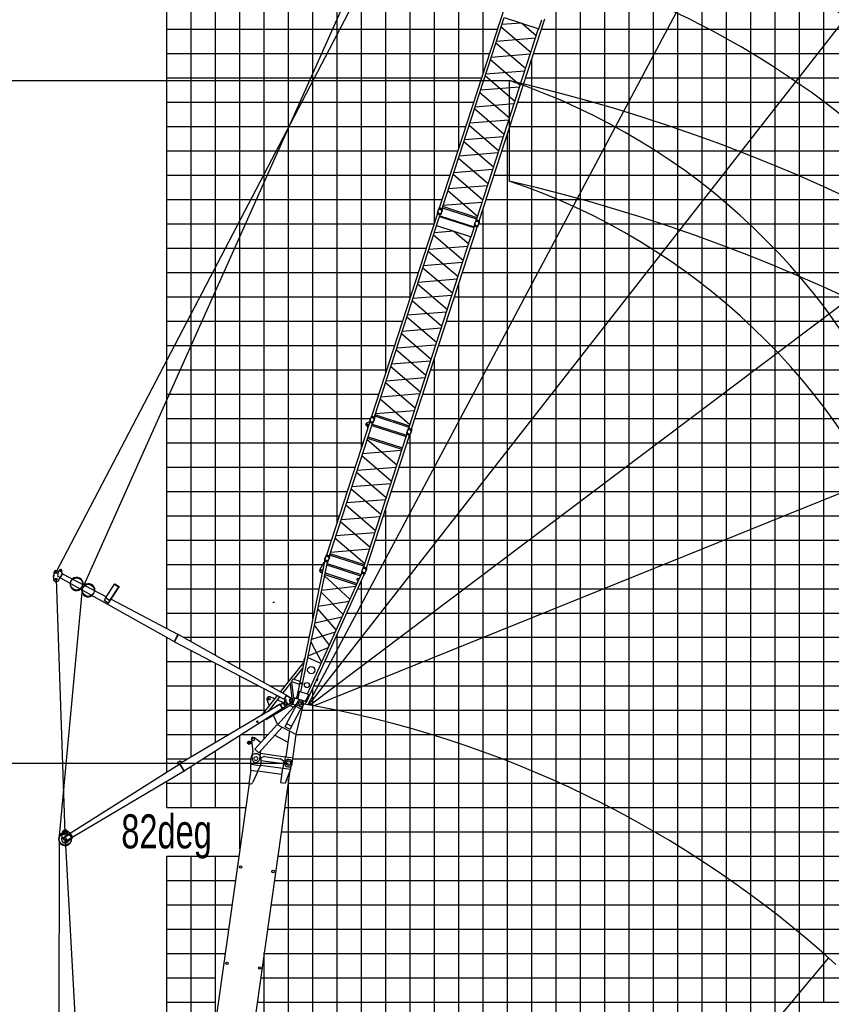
# Model space of a CAD drawing. Extents: x -439399 to 62702, y -349596 to 51651.
# Tile 32 of 63: x -249836 to -216469, y -72290 to -31819. Entities that reach past the tile are written whole.
import ezdxf

# ---------------------------------------------------------------- set-up
doc = ezdxf.new("R2010")
doc.units = 0
doc.layers.get('0').update_dxf_attribs({"linetype": 'CONTINUOUS'})

msp = doc.modelspace()

# ---------------------------------------------------------------- linework, layer by layer
at = {"color": 14, "linetype": 'Continuous'}
for p, q in [((-243782.294651, -56844.964311), (-243782.294651, 32793.701527)), ((-233782.294651, -43264.21855), (-233782.294651, 32793.701527)), ((-223782.294651, -107206.298473), (-223782.294651, -18034.838771)), ((-243782.294651, -37206.298473), (-231813.931113, -37206.298473)), ((-230011.411741, -37206.298473), (-128782.294651, -37206.298473)), ((-243782.294651, -47206.298473), (-235063.150285, -47206.298473)), ((-233260.630912, -47206.298473), (-128782.294651, -47206.298473)), ((-233782.294651, -107206.298473), (-233782.294651, -48858.617396)), ((-243782.294651, -62739.024139), (-243782.294651, -57212.184023)), ((-243108.619807, -57206.298473), (-237942.936973, -57206.298473)), ((-236839.487353, -57206.298473), (-128782.294651, -57206.298473)), ((-243782.294651, -64206.298473), (-243782.294651, -63121.043751)), ((-243782.294651, -88206.797807), (-243782.294651, -66206.298473)), ((-243782.294651, -67206.298473), (-240965.190319, -67206.298473)), ((-239367.644363, -67206.298473), (-128782.294651, -67206.298473))]:
    msp.add_line(p, q, dxfattribs=at)
at = {"color": 252, "linetype": 'Continuous'}
for p, q in [((-242782.294651, -57389.133387), (-242782.294651, 32793.701527)), ((-241782.294651, -57949.417847), (-241782.294651, 32793.701527)), ((-240782.294651, -58509.702307), (-240782.294651, 32793.701527)), ((-239782.294651, -59069.986767), (-239782.294651, 32793.701527)), ((-238782.294651, -59011.327514), (-238782.294651, 32793.701527)), ((-237782.294651, -56428.818583), (-237782.294651, 32793.701527)), ((-236782.294651, -52497.262128), (-236782.294651, 32793.701527)), ((-235782.294651, -49419.574841), (-235782.294651, 32793.701527)), ((-234782.294651, -46341.911165), (-234782.294651, 32793.701527)), ((-232782.294651, -40186.525936), (-232782.294651, 32793.701527)), ((-231782.294651, -37108.931169), (-231782.294651, 32793.701527)), ((-230782.294651, -34031.238554), (-230782.294651, 32793.701527)), ((-216782.294651, -72206.298473), (-216782.294651, 4176.643034)), ((-217782.294651, -107206.298473), (-217782.294651, 1099.075023)), ((-218782.294651, -107206.298473), (-218782.294651, -1978.617592)), ((-219782.294651, -107206.298473), (-219782.294651, -5056.310207)), ((-220782.294651, -107206.298473), (-220782.294651, -8332.296659)), ((-221782.294651, -107206.298473), (-221782.294651, -11667.909947)), ((-222782.294651, -107206.298473), (-222782.294651, -14957.146156)), ((-224782.294651, -107206.298473), (-224782.294651, -21112.531386)), ((-225782.294651, -107206.298473), (-225782.294651, -24190.224)), ((-226782.294651, -107206.298473), (-226782.294651, -27268.025251)), ((-227782.294651, -107206.298473), (-227782.294651, -30345.717865)), ((-243782.294651, -32206.298473), (-230189.337424, -32206.298473)), ((-228386.818051, -32206.298473), (-128782.294651, -32206.298473)), ((-243782.294651, -33206.298473), (-230514.256161, -33206.298473)), ((-228782.294651, -107206.298473), (-228782.294651, -33423.453884)), ((-228711.736789, -33206.298473), (-128782.294651, -33206.298473)), ((-243782.294651, -34206.298473), (-230839.174899, -34206.298473)), ((-229036.655527, -34206.298473), (-128782.294651, -34206.298473)), ((-243782.294651, -35206.298473), (-231164.093637, -35206.298473)), ((-229361.574265, -35206.298473), (-128782.294651, -35206.298473)), ((-243782.294651, -36206.298473), (-231489.012375, -36206.298473)), ((-229686.493003, -36206.298473), (-128782.294651, -36206.298473)), ((-229782.294651, -107206.298473), (-229782.294651, -36501.146499)), ((-243782.294651, -38206.298473), (-232138.849851, -38206.298473)), ((-230336.330479, -38206.298473), (-128782.294651, -38206.298473)), ((-243782.294651, -39206.298473), (-232463.768589, -39206.298473)), ((-230661.249217, -39206.298473), (-128782.294651, -39206.298473)), ((-230782.294651, -107206.298473), (-230782.294651, -39578.839113)), ((-243782.294651, -40206.298473), (-232788.719119, -40206.298473)), ((-230958.670957, -40206.298473), (-128782.294651, -40206.298473)), ((-243782.294651, -41206.298473), (-233113.637857, -41206.298473)), ((-231311.118485, -41206.298473), (-128782.294651, -41206.298473)), ((-243782.294651, -42206.298473), (-233438.556595, -42206.298473)), ((-231636.037223, -42206.298473), (-128782.294651, -42206.298473)), ((-231782.294651, -107206.298473), (-231782.294651, -42656.433881)), ((-243782.294651, -43206.298473), (-233763.475333, -43206.298473)), ((-231960.955961, -43206.298473), (-128782.294651, -43206.298473)), ((-243782.294651, -44206.298473), (-234088.394071, -44206.298473)), ((-232285.874699, -44206.298473), (-128782.294651, -44206.298473)), ((-243782.294651, -45206.298473), (-234413.312809, -45206.298473)), ((-232610.793437, -45206.298473), (-128782.294651, -45206.298473)), ((-232782.294651, -107206.298473), (-232782.294651, -45734.126495)), ((-243782.294651, -46206.298473), (-234738.231547, -46206.298473)), ((-232935.712174, -46206.298473), (-128782.294651, -46206.298473)), ((-243782.294651, -48206.298473), (-235410.415965, -48206.298473)), ((-233585.54965, -48206.298473), (-128782.294651, -48206.298473)), ((-243782.294651, -49206.298473), (-235712.997043, -49206.298473)), ((-233910.477373, -49206.298473), (-128782.294651, -49206.298473)), ((-243782.294651, -50206.298473), (-236037.916343, -50206.298473)), ((-234235.396673, -50206.298473), (-128782.294651, -50206.298473)), ((-243782.294651, -51206.298473), (-236362.835644, -51206.298473)), ((-234560.315974, -51206.298473), (-128782.294651, -51206.298473)), ((-243782.294651, -52206.298473), (-236687.754944, -52206.298473)), ((-234885.235274, -52206.298473), (-128782.294651, -52206.298473)), ((-234782.294651, -107206.298473), (-234782.294651, -51889.479428)), ((-243782.294651, -53206.298473), (-237012.674244, -53206.298473)), ((-235210.154574, -53206.298473), (-128782.294651, -53206.298473)), ((-243782.294651, -54206.298473), (-237373.964158, -54206.298473)), ((-235483.303146, -54206.298473), (-128782.294651, -54206.298473)), ((-235782.294651, -107206.298473), (-235782.294651, -54867.694257)), ((-243782.294651, -55206.298473), (-237529.698448, -55206.298473)), ((-235935.364548, -55206.298473), (-128782.294651, -55206.298473)), ((-239422.490903, -55761.531589), (-239356.733235, -55761.531589)), ((-243782.294651, -56206.298473), (-237736.31771, -56206.298473)), ((-236387.42595, -56206.298473), (-128782.294651, -56206.298473)), ((-236782.294651, -107206.298473), (-236782.294651, -57079.783134)), ((-242782.294651, -62125.160123), (-242782.294651, -57747.483873)), ((-243782.294651, -58206.298473), (-241907.898214, -58206.298473)), ((-241782.294651, -61533.182599), (-241782.294651, -58272.205362)), ((-241323.812139, -58206.298473), (-238149.556235, -58206.298473)), ((-237291.548755, -58206.298473), (-128782.294651, -58206.298473)), ((-240782.294651, -60941.205074), (-240782.294651, -58796.92685)), ((-243782.294651, -59206.298473), (-240002.125301, -59206.298473)), ((-239782.294651, -60267.113437), (-239782.294651, -59321.648339)), ((-239539.004472, -59206.298473), (-238937.55277, -59206.298473)), ((-237782.294651, -107206.298473), (-237782.294651, -59291.872011)), ((-237743.610158, -59206.298473), (-128782.294651, -59206.298473)), ((-243782.294651, -60206.298473), (-239733.86684, -60206.298473)), ((-238227.244585, -60206.298473), (-128782.294651, -60206.298473)), ((-239782.294651, -61382.339118), (-239782.294651, -60609.257909)), ((-243782.294651, -61206.298473), (-241230.104557, -61206.298473)), ((-240782.294651, -65904.928102), (-240782.294651, -61244.546058)), ((-240722.089555, -61206.298473), (-239623.897084, -61206.298473)), ((-238463.797832, -61206.298473), (-128782.294651, -61206.298473)), ((-241782.294651, -64206.298473), (-241782.294651, -61879.834206)), ((-243782.294651, -62206.298473), (-242919.357878, -62206.298473)), ((-242296.178419, -62206.298473), (-240327.050094, -62206.298473)), ((-238604.338658, -62206.298473), (-128782.294651, -62206.298473)), ((-242782.294651, -64206.298473), (-242782.294651, -62515.122355)), ((-238782.294651, -105019.450359), (-238782.294651, -63041.318615)), ((-243782.294651, -63206.298473), (-240403.027013, -63206.298473)), ((-238805.481057, -63206.298473), (-128782.294651, -63206.298473)), ((-243782.294651, -64206.298473), (-240543.567839, -64206.298473)), ((-238946.021883, -64206.298473), (-128782.294651, -64206.298473)), ((-239086.56271, -65206.298473), (-128782.294651, -65206.298473)), ((-243782.294651, -66206.298473), (-240824.649492, -66206.298473)), ((-242782.294651, -81299.803409), (-242782.294651, -66206.298473)), ((-241782.294651, -73020.298239), (-241782.294651, -66206.298473)), ((-239227.103537, -66206.298473), (-128782.294651, -66206.298473)), ((-243782.294651, -68206.298473), (-241105.731145, -68206.298473)), ((-239508.18519, -68206.298473), (-128782.294651, -68206.298473)), ((-243782.294651, -69206.298473), (-241246.271972, -69206.298473)), ((-239648.726016, -69206.298473), (-128782.294651, -69206.298473)), ((-243782.294651, -70206.298473), (-241386.812798, -70206.298473)), ((-239789.266843, -70206.298473), (-128782.294651, -70206.298473)), ((-239782.294651, -105019.450359), (-239782.294651, -70156.688751)), ((-243782.294651, -71206.298473), (-241782.294651, -71206.298473)), ((-239929.807669, -71206.298473), (-128782.294651, -71206.298473)), ((-243782.294651, -72206.298473), (-241782.294651, -72206.298473)), ((-240070.348496, -72206.298473), (-128782.294651, -72206.298473))]:
    msp.add_line(p, q, dxfattribs=at)
at = {"color": 151, "linetype": 'Continuous'}
for p, q in [((-247189.403064, -55054.228305), (-211179.962122, 25499.237899)), ((-195776.131861, 19402.733753), (-237985.925939, -59982.343066)), ((-182647.538479, 10814.583094), (-237958.592255, -59980.337355)), ((-166235.752863, -5997.887177), (-237887.946942, -59991.688224)), ((-248343.119775, -54553.615083), (-226168.022287, -12084.648396)), ((-154734.572782, -26485.169099), (-237728.921443, -60017.062554)), ((-229712.138639, -34320.367994), (-229712.138639, -38450.700058)), ((-248433.04067, -54549.855426), (-248443.880655, -54808.855189)), ((-248241.346103, -54504.229908), (-248302.50592, -54473.301885)), ((-248253.234418, -54526.148048), (-248276.774281, -54695.398994)), ((-248253.234412, -54526.148737), (-248211.099575, -54448.462288)), ((-248237.64868, -54866.569749), (-248079.453867, -54574.896769)), ((-248167.416443, -54770.638245), (-248065.389346, -54582.52495)), ((-248119.150067, -54530.627811), (-248105.615665, -54505.673646)), ((-248084.22119, -54583.686558), (-248107.076037, -54571.290764)), ((-248079.453867, -54574.896769), (-248065.389346, -54582.52495)), ((-248070.155997, -54591.31495), (-246269.080966, -55537.938749)), ((-248454.012327, -54668.30861), (-248456.939492, -54738.247367)), ((-248456.939492, -54738.247367), (-248440.95349, -54738.916433)), ((-248454.012327, -54668.30861), (-248438.026325, -54668.977676)), ((-248333.9748, -54813.456681), (-247973.918903, -65237.584369)), ((-248276.774188, -54695.399482), (-248174.806408, -54750.703796)), ((-248181.480965, -54763.010064), (-248167.416443, -54770.638245)), ((-248162.648323, -54761.848435), (-243484.4097, -57378.818536)), ((-246306.362192, -55595.530495), (-245932.813432, -55018.456351)), ((-245937.870163, -55015.226677), (-245929.175851, -55001.795332)), ((-245937.786883, -55015.281682), (-245744.807719, -55138.541022)), ((-245929.174412, -55001.797694), (-245736.195249, -55125.057034)), ((-248203.833136, -65366.309106), (-247272.983766, -55359.278256)), ((-246180.727206, -55800.743567), (-245749.948024, -55135.257414)), ((-246133.52981, -55694.900505), (-245765.02769, -55125.622629)), ((-245744.891293, -55138.487088), (-245736.196981, -55125.055743)), ((-246350.46236, -55692.644865), (-246304.762265, -55593.600156)), ((-246348.280385, -55698.656775), (-246302.994546, -55600.509873)), ((-246195.250271, -55803.849555), (-246346.630666, -55705.858752)), ((-246144.25286, -55695.104917), (-246294.28223, -55597.988653)), ((-246141.173595, -55689.952568), (-246291.842406, -55592.422384)), ((-246187.351659, -55800.799866), (-246142.067354, -55702.656289)), ((-246183.787296, -55803.815762), (-246137.346143, -55703.164976)), ((-246142.601334, -55702.128644), (-246139.884983, -55697.932309)), ((-246076.225093, -55639.301521), (-243325.171942, -57085.222617)), ((-243489.098216, -57387.657932), (-243320.320314, -57076.472296)), ((-243489.098216, -57387.657932), (-243475.033695, -57395.286113)), ((-243475.033695, -57395.286113), (-243306.255793, -57084.100477)), ((-243470.178521, -57386.536426), (-238958.138141, -59754.10097)), ((-243320.320314, -57076.472296), (-243306.255793, -57084.100477)), ((-243310.941037, -57092.941033), (-238865.647425, -59583.569963)), ((-238974.226868, -59901.021645), (-238922.346992, -59805.3677)), ((-238962.03741, -59761.088339), (-238861.917547, -59576.491523)), ((-238962.03741, -59761.088339), (-238930.392479, -59778.251615)), ((-238947.972862, -59768.716534), (-238847.852999, -59584.119718)), ((-238855.302197, -59807.602402), (-238943.205322, -59759.926343)), ((-238631.922355, -59866.172344), (-238862.072829, -60007.354424)), ((-238861.917547, -59576.491523), (-238847.852999, -59584.119718)), ((-238857.388061, -59601.700332), (-238851.462469, -59591.265634)), ((-238857.388061, -59601.700332), (-238634.249258, -59728.415014)), ((-238851.462469, -59591.265634), (-238764.505339, -59640.64631)), ((-238770.430931, -59651.081008), (-238764.505339, -59640.64631)), ((-238802.402759, -59970.751009), (-238794.036556, -59984.389288)), ((-238708.795922, -59932.099704), (-238794.036525, -59984.389171)), ((-238717.162217, -59918.461441), (-238708.795958, -59932.099811)), ((-247964.957965, -65497.428119), (-245929.21627, -102735.170082)), ((-248218.972533, -65599.056512), (-248254.730528, -100662.770669)), ((-216581.58112, -70384.839844), (-241995.395368, -100671.844396))]:
    msp.add_line(p, q, dxfattribs=at)
at = {"color": 15, "linetype": 'Continuous'}
for p, q in [((-232575.592204, -39550.457188), (-229881.611133, -31259.21154)), ((-232466.885923, -39585.777896), (-229913.897075, -31728.462973)), ((-230945.197198, -40080.203076), (-228251.216126, -31788.957428)), ((-229212.495089, -31956.361458), (-230008.915696, -32020.900899)), ((-229922.130587, -31725.787751), (-228492.677404, -32190.243875)), ((-228595.928711, -32479.993894), (-229202.287815, -31959.677981)), ((-228492.677404, -32190.243875), (-228372.162326, -31819.33551)), ((-231053.902783, -40044.882595), (-228500.913935, -32187.567672)), ((-230036.892388, -32107.004928), (-228815.325496, -33155.229797)), ((-230228.308583, -32696.124721), (-228623.90907, -32566.109191)), ((-229034.73138, -33830.493925), (-230256.298458, -32782.268897)), ((-230475.695243, -33457.504801), (-229254.128165, -34505.729829)), ((-228843.315106, -33241.373269), (-230447.714619, -33371.388799)), ((-230667.111426, -34046.624696), (-229062.711914, -33916.609166)), ((-229473.534049, -35180.993956), (-230695.101127, -34132.768928)), ((-229282.11795, -34591.873244), (-230886.517219, -34721.888754)), ((-230914.497912, -34808.004832), (-229692.930835, -35856.22986)), ((-229912.336904, -36531.493829), (-231133.903796, -35483.268959)), ((-231105.914027, -35397.124651), (-229501.514757, -35267.10914)), ((-229720.920182, -35942.371699), (-231325.319451, -36072.387209)), ((-231353.300475, -36158.50399), (-230131.733398, -37206.729018)), ((-231544.716463, -36747.623613), (-229940.31695, -36617.608082)), ((-230351.139744, -37881.994035), (-231572.706625, -36833.769176)), ((-231792.103145, -37509.004021), (-230570.536218, -38557.22892)), ((-230159.722986, -37292.87216), (-231764.122377, -37422.887681)), ((-231983.519414, -38098.124331), (-230379.120221, -37968.108827)), ((-230789.942454, -39232.493388), (-232011.509161, -38184.268678)), ((-230598.526034, -38643.372641), (-232202.92506, -38773.388132)), ((-231009.348471, -39907.758045), (-232230.915363, -38859.533176)), ((-232597.056654, -39581.288546), (-232639.940748, -39662.48047)), ((-232601.314946, -39579.946636), (-232591.428132, -39549.518063)), ((-232601.314946, -39579.946636), (-232463.410111, -39624.7545)), ((-232591.428132, -39549.518063), (-232453.523298, -39594.325927)), ((-232575.592204, -39550.457188), (-232466.885923, -39585.777896)), ((-232568.124549, -39557.089352), (-232566.886523, -39553.279089)), ((-232467.610275, -39623.343539), (-232480.639481, -39714.235211)), ((-232476.82265, -39586.75505), (-232475.584624, -39582.944786)), ((-232463.410111, -39624.7545), (-232453.523298, -39594.325927)), ((-231045.882637, -40020.19905), (-232458.865776, -39561.094352)), ((-231027.185502, -39962.655017), (-232440.168642, -39503.550319)), ((-232422.322295, -39448.624798), (-230817.923025, -39318.609288)), ((-235356.762126, -48109.945469), (-232662.781055, -39818.699821)), ((-232703.300509, -40285.276032), (-232582.785431, -39914.367667)), ((-232666.252594, -39779.706909), (-232676.143524, -39810.14815)), ((-232538.238689, -39854.956015), (-232676.143524, -39810.14815)), ((-232528.347759, -39824.514773), (-232666.252594, -39779.706909)), ((-232554.074773, -39854.020529), (-232662.781055, -39818.699821)), ((-232662.01199, -39781.09672), (-232648.9823, -39690.201663)), ((-232654.077586, -39821.527741), (-232652.840315, -39817.7198)), ((-232582.784896, -39914.368797), (-232570.182034, -39907.947305)), ((-232571.875791, -39908.806591), (-232554.074773, -39854.020529)), ((-232570.184936, -39907.947187), (-231159.752885, -40366.222989)), ((-232562.775919, -39851.193364), (-232561.538648, -39847.385422)), ((-232562.112813, -39878.759146), (-231149.129673, -40337.863845)), ((-232528.347759, -39824.514773), (-232538.238689, -39854.956015)), ((-232532.552558, -39823.114654), (-232489.670816, -39741.927182)), ((-231079.624363, -40074.372419), (-231069.73755, -40043.943846)), ((-231069.73755, -40043.943846), (-230931.83434, -40088.751183)), ((-231053.902783, -40044.882595), (-230945.197198, -40080.203076)), ((-231046.435128, -40051.514758), (-231045.197102, -40047.704495)), ((-235248.055844, -48145.266177), (-232695.066996, -40287.951254)), ((-233726.367119, -48639.691357), (-231032.386048, -40348.445709)), ((-232703.300509, -40285.276032), (-231273.847326, -40749.732156)), ((-231273.847326, -40749.732156), (-231153.332248, -40378.823792)), ((-231153.333812, -40378.821335), (-231159.753531, -40366.221954)), ((-231158.892651, -40367.91129), (-231141.091633, -40313.125228)), ((-231144.562011, -40274.132692), (-231154.452941, -40304.573934)), ((-231016.549732, -40349.381271), (-231154.452941, -40304.573934)), ((-231006.658802, -40318.940029), (-231144.562011, -40274.132692)), ((-231032.386048, -40348.445709), (-231141.091633, -40313.125228)), ((-231140.323589, -40275.52059), (-231127.295007, -40184.633267)), ((-231132.388861, -40315.952921), (-231131.15159, -40312.14498)), ((-231075.36797, -40075.71272), (-231118.251851, -40156.904239)), ((-231079.624363, -40074.372419), (-230941.721154, -40119.179756)), ((-231041.086962, -40345.618619), (-231039.84969, -40341.810677)), ((-231006.658802, -40318.940029), (-231016.549732, -40349.381271)), ((-231010.877581, -40317.542822), (-230967.999487, -40236.362259)), ((-230945.941918, -40117.766154), (-230958.97115, -40208.658008)), ((-230955.133461, -40081.180381), (-230953.895435, -40077.370117)), ((-230941.721154, -40119.179756), (-230931.83434, -40088.751183)), ((-233835.072705, -48604.370876), (-231282.083857, -40747.055953)), ((-232818.06231, -40666.49321), (-231596.495418, -41714.718079)), ((-231993.665011, -40515.84974), (-232790.085617, -40580.38918)), ((-231377.098632, -41039.482175), (-231983.457737, -40519.166262)), ((-233009.478505, -41255.613002), (-231405.078992, -41125.597472)), ((-231815.901302, -42389.982206), (-233037.468379, -41341.757178)), ((-233256.865165, -42016.993082), (-232035.298087, -43065.21811)), ((-231624.485028, -41800.86155), (-233228.884541, -41930.87708)), ((-233448.281348, -42606.112977), (-231843.881836, -42476.097447)), ((-232254.703971, -43740.482237), (-233476.271049, -42692.257209)), ((-232063.287872, -43151.361525), (-233667.687141, -43281.377035)), ((-233695.667834, -43367.493113), (-232474.100757, -44415.718141)), ((-232693.506826, -45090.98211), (-233915.073718, -44042.757241)), ((-233887.083949, -43956.612932), (-232282.684679, -43826.597422)), ((-232502.090104, -44501.85998), (-234106.489373, -44631.875491)), ((-234134.470397, -44717.992271), (-232912.90332, -45766.217299)), ((-234325.886385, -45307.111894), (-232721.486872, -45177.096364)), ((-233132.309666, -46441.482316), (-234353.876546, -45393.257457)), ((-234573.273067, -46068.492302), (-233351.706139, -47116.717201)), ((-232940.892908, -45852.360442), (-234545.292299, -45982.375962)), ((-234764.689336, -46657.612612), (-233160.290143, -46527.597108)), ((-233571.112376, -47791.981669), (-234792.679083, -46743.756959)), ((-233379.695955, -47202.860923), (-234984.094981, -47332.876413)), ((-233790.518393, -48467.246326), (-235012.085285, -47419.021457)), ((-235378.226576, -48140.776827), (-235421.11067, -48221.968751)), ((-235382.484867, -48139.434917), (-235372.598054, -48109.006344)), ((-235382.484867, -48139.434917), (-235244.580033, -48184.242781)), ((-235372.598054, -48109.006344), (-235234.69322, -48153.814209)), ((-235356.762126, -48109.945469), (-235248.055844, -48145.266177)), ((-235349.294471, -48116.577633), (-235348.056445, -48112.76737)), ((-235257.992572, -48146.243331), (-235256.754546, -48142.433068)), ((-235244.580033, -48184.242781), (-235234.69322, -48153.814209)), ((-233827.052559, -48579.687332), (-235240.035698, -48120.582633)), ((-233808.355424, -48522.143298), (-235221.338564, -48063.0386)), ((-235203.492217, -48008.11308), (-233599.092947, -47878.097569)), ((-235248.780197, -48182.83182), (-235261.809402, -48273.723493)), ((-233856.537892, -48635.201001), (-233899.421773, -48716.39252)), ((-233860.794285, -48633.8607), (-233850.907471, -48603.432127)), ((-233860.794285, -48633.8607), (-233722.891076, -48678.668037)), ((-233850.907471, -48603.432127), (-233713.004262, -48648.239464)), ((-233835.072705, -48604.370876), (-233726.367119, -48639.691357)), ((-233827.60505, -48611.00304), (-233826.367024, -48607.192776)), ((-233727.11184, -48677.254435), (-233740.141072, -48768.146289)), ((-233736.303383, -48640.668662), (-233735.065357, -48636.858399)), ((-233722.891076, -48678.668037), (-233713.004262, -48648.239464))]:
    msp.add_line(p, q, dxfattribs=at)
at = {"color": 7, "linetype": 'Continuous'}
for p, q in [((-260672.594296, -34320.367994), (-229712.138639, -34320.367994)), ((-261087.675358, -62376.390033), (-238789.821049, -62376.390033))]:
    msp.add_line(p, q, dxfattribs=at)
at = {"color": 132, "linetype": 'Continuous'}
for p, q in [((-237210.869345, -53816.281014), (-235443.933851, -48378.206107)), ((-237102.163081, -53851.601778), (-235335.227587, -48413.526871)), ((-235460.825036, -48348.158794), (-235574.134223, -48405.89276)), ((-235460.82623, -48348.160062), (-235451.315897, -48351.250152)), ((-235447.403699, -48339.209629), (-235457.294644, -48369.650866)), ((-235319.390297, -48414.45865), (-235457.294644, -48369.650866)), ((-235457.293037, -48369.651802), (-235447.438246, -48388.992901)), ((-235309.499352, -48384.017413), (-235447.403699, -48339.209629)), ((-235335.227587, -48413.526871), (-235443.933851, -48378.206107)), ((-235443.163462, -48340.600531), (-235430.134279, -48249.709348)), ((-235435.230384, -48381.034032), (-235433.991904, -48377.222376)), ((-235361.961144, -48495.804399), (-233948.978238, -48954.909817)), ((-235343.928732, -48410.699701), (-235342.690251, -48406.888045)), ((-235343.264433, -48438.261769), (-233930.281527, -48897.367186)), ((-235309.499352, -48384.017413), (-235319.390297, -48414.45865)), ((-235313.703947, -48382.618771), (-235270.822163, -48301.431321)), ((-235689.180175, -54310.707195), (-233922.244681, -48872.632288)), ((-235580.474608, -54346.027732), (-233813.539114, -48907.952825)), ((-235524.196913, -48592.870795), (-235514.686581, -48595.960885)), ((-235513.221148, -48961.33539), (-234100.238242, -49420.440807)), ((-235508.464855, -48962.881277), (-235511.674711, -48956.581585)), ((-233953.734824, -48953.364294), (-233950.524635, -48959.664639)), ((-233925.713832, -48833.636036), (-233935.604778, -48864.077272)), ((-233797.701591, -48908.884679), (-233935.604778, -48864.077272)), ((-233787.810646, -48878.443442), (-233925.713832, -48833.636036)), ((-233813.539114, -48907.952825), (-233922.244681, -48872.632288)), ((-233921.475407, -48835.021216), (-233908.446779, -48744.1339)), ((-233913.541911, -48875.459986), (-233912.30343, -48871.64833)), ((-233822.240026, -48905.12573), (-233821.001546, -48901.314074)), ((-233787.810646, -48878.443442), (-233797.701591, -48908.884679)), ((-233792.031046, -48877.051167), (-233749.151086, -48795.867172)), ((-235549.770593, -49073.823302), (-234328.208544, -50122.062375)), ((-235531.916652, -49018.874305), (-234118.933746, -49477.979723)), ((-234547.609455, -50797.309736), (-235769.171504, -49749.070663)), ((-234136.787487, -49532.92829), (-235741.191562, -49662.956526)), ((-234104.995411, -49418.896132), (-234098.695719, -49415.686275)), ((-234767.011056, -51472.559401), (-235988.573105, -50424.320328)), ((-235960.592434, -50338.204137), (-234356.188602, -50208.175921)), ((-236179.993897, -51013.453511), (-234575.590065, -50883.425294)), ((-236207.96251, -51099.532242), (-234984.803141, -52142.854989)), ((-235205.814766, -52823.05958), (-236427.376757, -51774.820557)), ((-234794.979673, -51558.637244), (-236397.785932, -51683.74918)), ((-236646.778623, -52450.071281), (-235425.21676, -53498.310195)), ((-236618.797528, -52363.953784), (-235014.393848, -52233.92558)), ((-235233.795699, -52909.17621), (-236838.199288, -53039.204406)), ((-236866.180288, -53125.321064), (-235644.609856, -54173.533499)), ((-237236.591495, -53845.770164), (-237226.704667, -53815.341596)), ((-237226.704667, -53815.341596), (-237088.800319, -53860.14938)), ((-237210.869345, -53816.281014), (-237102.163081, -53851.601778)), ((-237203.401694, -53822.913182), (-237202.163666, -53819.102919)), ((-235662.462853, -54228.479631), (-237075.445759, -53769.374214)), ((-235453.197425, -53584.425737), (-237057.592382, -53714.427474)), ((-237232.333079, -53847.112022), (-237275.217215, -53928.303924)), ((-237236.591495, -53845.770164), (-237098.687148, -53890.577948)), ((-237102.886345, -53889.166577), (-237115.915623, -53980.058424)), ((-237112.099809, -53852.578926), (-237110.861781, -53848.768664)), ((-237098.687148, -53890.577948), (-237088.800319, -53860.14938)), ((-235681.160016, -54286.023655), (-237094.142923, -53826.918237)), ((-235710.644654, -54341.536984), (-235753.528569, -54422.728468)), ((-235714.901629, -54340.196571), (-235705.0148, -54309.768003)), ((-235714.901629, -54340.196571), (-235576.998443, -54385.003978)), ((-235705.0148, -54309.768003), (-235567.111614, -54354.57541)), ((-235689.180175, -54310.707195), (-235580.474608, -54346.027732)), ((-235681.712524, -54317.339362), (-235680.474496, -54313.5291)), ((-235581.218249, -54383.590026), (-235594.247527, -54474.481874)), ((-235590.410872, -54347.005031), (-235589.172844, -54343.194769)), ((-235576.998443, -54385.003978), (-235567.111614, -54354.57541))]:
    msp.add_line(p, q, dxfattribs=at)
at = {"color": 198, "linetype": 'Continuous'}
for p, q in [((-237297.916228, -54084.514291), (-238462.217156, -59719.520996)), ((-237188.543403, -54120.048372), (-238289.733112, -59449.608151)), ((-237326.608104, -54124.529291), (-237497.105324, -54418.924982)), ((-237326.607657, -54124.528625), (-237307.02018, -54128.575775)), ((-237301.479254, -54045.502608), (-237311.367802, -54075.936409)), ((-237173.463479, -54120.744266), (-237311.367802, -54075.936409)), ((-237163.574932, -54090.310465), (-237301.479254, -54045.502608)), ((-237188.543964, -54120.050165), (-237297.917759, -54084.512443)), ((-237297.249866, -54046.875008), (-237284.220084, -53955.979966)), ((-237199.312086, -54172.172089), (-235798.994316, -54627.163181)), ((-237163.574932, -54090.310465), (-237173.463479, -54120.744266)), ((-237167.806458, -54088.936948), (-237124.920983, -54007.742614)), ((-235667.699763, -54614.200179), (-238037.936375, -59857.374225)), ((-237440.747431, -54544.766473), (-237394.967605, -54554.225466)), ((-237307.240894, -54694.501293), (-237276.023022, -54625.003254)), ((-237291.819423, -54619.868595), (-235987.30966, -55043.72976)), ((-237279.497544, -54560.258762), (-235962.234665, -54988.263668)), ((-237211.626953, -54231.780093), (-235824.068104, -54682.625558)), ((-235777.072256, -54578.66363), (-235877.421311, -54800.644657)), ((-235779.789195, -54539.92997), (-235789.677742, -54570.363771)), ((-235651.773419, -54615.171628), (-235789.677742, -54570.363771)), ((-235641.884872, -54584.737827), (-235779.789195, -54539.92997)), ((-235667.695599, -54614.204044), (-235777.069394, -54578.666322)), ((-235775.558353, -54541.300918), (-235762.529125, -54450.409742)), ((-235641.884872, -54584.737827), (-235651.773419, -54615.171628)), ((-235646.114218, -54583.362841), (-235603.230567, -54502.171962)), ((-235914.34984, -54882.333846), (-238018.830497, -59537.632099)), ((-236258.408059, -55643.421723), (-237304.016042, -54678.915655)), ((-235980.862365, -54813.880258), (-235980.742362, -54829.688394)), ((-235971.474011, -54801.162171), (-235980.86057, -54813.877539)), ((-235980.744454, -54829.689216), (-235977.688336, -54836.466066)), ((-235977.690983, -54836.464435), (-235970.498048, -54846.687528)), ((-235971.474029, -54801.153893), (-235965.025452, -54797.471766)), ((-235970.496323, -54846.691276), (-235962.529919, -54854.537641)), ((-235965.016632, -54797.470469), (-235953.188441, -54793.427718)), ((-235962.531389, -54854.534262), (-235954.255069, -54861.430178)), ((-235954.258894, -54861.42953), (-235945.519964, -54866.897911)), ((-235942.133539, -54791.762891), (-235953.189266, -54793.428014)), ((-235945.517569, -54866.898159), (-235914.045552, -54881.668409)), ((-235931.386067, -54791.047479), (-235942.132876, -54791.761545)), ((-235931.386786, -54791.053183), (-235921.103827, -54791.765703)), ((-235881.20698, -54799.414403), (-235921.09844, -54791.761589)), ((-235881.204333, -54799.416068), (-235877.419612, -54800.645799)), ((-237443.859184, -55355.7182), (-236542.405409, -56271.657599)), ((-237424.986063, -55264.381043), (-236012.145536, -55098.672285)), ((-236296.82729, -55728.410854), (-237564.491782, -55939.559358)), ((-236826.300606, -56899.653983), (-237583.795583, -56032.983855)), ((-237703.944691, -56614.482412), (-236581.70311, -56358.576457)), ((-236866.899377, -56989.463451), (-237843.309778, -57288.991393)), ((-237723.887872, -56711.010064), (-237110.013896, -57527.252711)), ((-237864.267055, -57390.431706), (-237427.563711, -58229.707106)), ((-237982.524523, -57962.75372), (-237152.683143, -57621.633335)), ((-238152.473651, -58220.407167), (-239120.167667, -59435.623691)), ((-237448.766468, -58276.602932), (-237997.497055, -58035.2215)), ((-238203.668464, -58468.183875), (-238571.407054, -58929.984821)), ((-238647.43754, -59025.462835), (-239016.686142, -59489.160031)), ((-238663.011018, -59045.021093), (-238583.42774, -59707.358874)), ((-238647.434669, -59025.462402), (-238339.484919, -59125.5214)), ((-238571.404878, -58929.983311), (-238316.214835, -59012.899631)), ((-237645.290636, -58988.801269), (-237640.255831, -58993.279568)), ((-237583.765988, -58929.769886), (-237640.255831, -58993.279568)), ((-237606.452873, -58902.89239), (-237584.174775, -58922.70805)), ((-237584.178558, -58922.703879), (-237583.765445, -58929.76578)), ((-238715.957101, -59111.510708), (-238643.552469, -59714.10367)), ((-238346.451548, -59441.690816), (-238405.503859, -59727.493361)), ((-238343.362406, -59432.185126), (-238346.451823, -59441.693367)), ((-237965.197954, -59555.058277), (-238343.362406, -59432.185126)), ((-239249.746749, -59598.347278), (-239866.043473, -60372.284029)), ((-239148.143288, -59654.242064), (-239625.902177, -60254.204953)), ((-238604.561365, -59957.161036), (-238724.16685, -59860.108274)), ((-238521.128163, -59700.37982), (-238682.672683, -59718.488238)), ((-238604.561344, -59957.163125), (-238521.126349, -59700.376766)), ((-238026.575919, -59861.066036), (-238521.126349, -59700.376766)), ((-238451.99284, -59670.019223), (-238482.30928, -59712.988967)), ((-238374.243321, -59748.105034), (-238405.506893, -59727.496257)), ((-238026.580105, -59861.069341), (-238174.95807, -59990.779807)), ((-238125.90485, -59828.788774), (-238088.498555, -59830.492204)), ((-237968.285061, -59564.567642), (-238088.501378, -59830.496819)), ((-237965.197954, -59555.058277), (-237968.28737, -59564.566518)), ((-239692.364767, -60574.697879), (-238619.434849, -59945.092438)), ((-238604.561344, -59957.163125), (-238500.575465, -59990.950205)), ((-239873.864295, -60366.056198), (-239880.092126, -60373.87702)), ((-239880.092126, -60373.87702), (-239855.042958, -60393.824025)), ((-239873.864295, -60366.056198), (-239845.815331, -60388.391983)), ((-239695.926773, -60588.386932), (-239710.931983, -60562.816094)), ((-239687.301852, -60583.325747), (-239702.081478, -60558.139333)), ((-239695.926773, -60588.386932), (-239687.301852, -60583.325747))]:
    msp.add_line(p, q, dxfattribs=at)
at = {"color": 196, "linetype": 'Continuous'}
for p, q in [((-239578.43093, -59989.08052), (-239668.130229, -59777.796128)), ((-239365.719124, -59731.013037), (-239542.611511, -59653.634755)), ((-238991.642385, -59894.645943), (-239250.375452, -59781.467979)), ((-238395.762428, -59867.1375), (-238935.654623, -60882.526984)), ((-238408.123479, -59860.565013), (-238443.781426, -59927.627855)), ((-239497.674828, -60179.299441), (-239521.370035, -60123.485989)), ((-238443.781675, -59927.627655), (-239224.631821, -60795.452618)), ((-238190.918593, -59976.054906), (-238730.810789, -60991.444389)), ((-238589.911357, -60070.375702), (-238727.516021, -60010.183104)), ((-238589.823298, -60070.41451), (-238593.918914, -60079.537335)), ((-238593.539356, -60061.174975), (-238571.492535, -60064.273453)), ((-238584.266113, -60083.759943), (-238576.335159, -60077.668969)), ((-238579.208898, -60063.188902), (-238571.775137, -60069.87764)), ((-238571.492273, -60064.273528), (-238569.300355, -60067.127587)), ((-238462.973627, -61200.433427), (-238166.848176, -59951.590013)), ((-238454.881507, -60043.935288), (-238302.390901, -60125.015986)), ((-238434.651986, -59974.359506), (-238258.062473, -60068.253821)), ((-239241.905096, -60781.758463), (-239394.487079, -60422.355528)), ((-239244.649568, -60784.808559), (-240164.332817, -61806.930519)), ((-239042.651887, -60892.213006), (-239999.303146, -61955.42065)), ((-239249.344126, -60793.638208), (-239244.64941, -60784.808733)), ((-239244.64941, -60784.808733), (-238462.973518, -61200.433201)), ((-238928.743443, -60869.528943), (-238723.899608, -60978.446349)), ((-238749.544477, -61048.060955), (-238900.299038, -62120.735458)), ((-238840.047803, -60760.268225), (-238683.707666, -60843.395755)), ((-240312.991225, -61483.716352), (-240412.227373, -61496.052773)), ((-240312.410946, -61354.5427), (-240323.54476, -61433.763903)), ((-240323.54476, -61433.763903), (-240214.615274, -61449.072943)), ((-240304.121654, -61482.109894), (-240313.052907, -61483.220171)), ((-240309.693674, -61437.287668), (-240303.739505, -61436.547483)), ((-240309.693674, -61437.287668), (-240250.357115, -61914.60046)), ((-240255.938889, -61311.987952), (-240176.717445, -61323.1218)), ((-240176.717445, -61323.1218), (-240192.026451, -61432.051044)), ((-239909.834859, -61541.304933), (-240178.542877, -61336.109398)), ((-239349.909009, -61233.694259), (-238815.563413, -61517.810867)), ((-238631.372987, -62398.657728), (-238462.973547, -61200.433385)), ((-238467.668233, -61209.262676), (-238462.973518, -61200.433201)), ((-240302.01181, -61572.036524), (-240401.247959, -61584.372945)), ((-240293.018875, -61571.422427), (-240301.950128, -61572.532705)), ((-240285.111204, -62166.239992), (-240247.623118, -61899.498382)), ((-239999.303146, -61955.42065), (-240164.332817, -61806.930519)), ((-239968.225428, -62210.775381), (-239919.941845, -61867.219819)), ((-240250.611339, -61920.760127), (-240260.535198, -61931.789352)), ((-240260.535198, -61931.789352), (-240253.101437, -61938.47809)), ((-239961.266773, -62161.261978), (-239946.412752, -62163.349575)), ((-239946.413123, -62163.349343), (-239826.883654, -62113.469967)), ((-239934.823886, -61973.111048), (-238914.847944, -62116.45931)), ((-239774.454877, -62106.730472), (-239143.464826, -62195.410336)), ((-238993.775196, -62297.233775), (-239094.925408, -62216.340061)), ((-238993.774796, -62297.2341), (-238978.920775, -62299.321697)), ((-238980.312506, -62309.224377), (-238942.682562, -62314.512921)), ((-238941.290831, -62304.61024), (-238978.920775, -62299.321697)), ((-238915.164755, -62118.646218), (-238948.258763, -62354.122339)), ((-238900.299038, -62120.735458), (-238598.278978, -62163.181607))]:
    msp.add_line(p, q, dxfattribs=at)
at = {"color": 190, "linetype": 'Continuous'}
for p, q in [((-239118.830485, -59971.285089), (-238944.026266, -59869.951008)), ((-239139.262914, -59968.567213), (-243241.775264, -62397.16232)), ((-239036.776793, -60135.639249), (-243060.858171, -62692.090458)), ((-239150.226169, -59965.760548), (-239322.330675, -60067.642548)), ((-239322.330675, -60067.642548), (-239318.25539, -60074.526736)), ((-239208.057548, -60253.930141), (-239212.347562, -60247.177278)), ((-239039.243068, -60146.684302), (-239208.057548, -60253.930141)), ((-239150.226169, -59965.760548), (-239146.150884, -59972.644737)), ((-239144.495736, -59960.045161), (-239130.85728, -59951.679007)), ((-239031.551594, -60144.166026), (-239144.495736, -59960.045161)), ((-239017.913139, -60135.799871), (-239130.85728, -59951.679007)), ((-239124.848878, -59960.903188), (-239038.334483, -59910.750826)), ((-239124.848878, -59960.903188), (-239118.830717, -59971.284704)), ((-239039.243068, -60146.684302), (-239043.533082, -60139.931439)), ((-239038.334483, -59910.750826), (-239032.316322, -59921.132343)), ((-239031.551594, -60144.166026), (-239017.913139, -60135.799871)), ((-239029.939791, -60116.194019), (-238860.390549, -60006.293319)), ((-239023.412824, -60126.263493), (-239029.939791, -60116.194019)), ((-239023.412824, -60126.263493), (-238939.499259, -60071.871274)), ((-238939.499259, -60071.871274), (-238946.026226, -60061.8018)), ((-243246.431944, -62293.722507), (-243341.719636, -62348.773126)), ((-243241.929843, -62301.515241), (-243337.217535, -62356.56586)), ((-243228.27205, -62305.173341), (-243192.112351, -62367.762543)), ((-243220.475479, -62300.669586), (-243184.363654, -62363.175921)), ((-247756.877176, -65254.817741), (-243255.616462, -62405.652367)), ((-243074.698781, -62700.581678), (-247654.390335, -65421.890107)), ((-243348.666715, -62374.729592), (-243310.673957, -62440.491653)), ((-243340.874014, -62370.226946), (-243303.06262, -62435.675083)), ((-243069.375894, -62709.048902), (-243260.751379, -62397.06973)), ((-243260.751124, -62397.070146), (-243247.112668, -62388.703991)), ((-243055.737439, -62700.682748), (-243247.112923, -62388.703575)), ((-243069.375894, -62709.048902), (-243055.737439, -62700.682748)), ((-247775.739845, -65254.656672), (-247905.442637, -65151.494277)), ((-248082.526709, -65220.152199), (-248122.933253, -65472.076874)), ((-248073.26908, -65470.017684), (-248081.635362, -65456.37902)), ((-248081.635107, -65456.379437), (-247769.465647, -65264.887225)), ((-248073.268824, -65470.0181), (-247761.099364, -65278.525889)), ((-247989.607485, -65606.402316), (-247677.438025, -65414.910104)), ((-247981.241219, -65620.040953), (-247669.071759, -65428.548742)), ((-247662.797863, -65438.777394), (-247857.2681, -65615.762195)), ((-247775.740263, -65254.658384), (-247762.098478, -65246.290186)), ((-247662.797478, -65438.777037), (-247775.740263, -65254.658384)), ((-247649.162352, -65430.412925), (-247762.105265, -65246.294063)), ((-247662.797238, -65438.777427), (-247649.162113, -65430.413315)), ((-247989.607724, -65606.401926), (-247981.241697, -65620.040173))]:
    msp.add_line(p, q, dxfattribs=at)
at = {"color": 41, "linetype": 'Continuous'}
for p, q in [((-240335.880792, -62664.10254), (-240326.633467, -62184.699522)), ((-239915.776578, -62268.62067), (-239941.95308, -62454.876165)), ((-239922.068895, -62174.686378), (-239915.689877, -62268.70851)), ((-239915.776578, -62268.62067), (-238994.838412, -62398.050081)), ((-238980.921102, -62299.023276), (-239021.014913, -62584.305576)), ((-238980.934694, -62299.119982), (-238931.421049, -62306.07867)), ((-238908.148743, -62284.202306), (-238908.828299, -62289.0376)), ((-240335.896796, -62663.999026), (-240413.149278, -63213.679027)), ((-238733.950187, -62697.329861), (-240380.292824, -74411.667095)), ((-240335.896796, -62663.999026), (-240059.135975, -62702.89522)), ((-240307.055052, -62420.624995), (-239971.696522, -62467.75656)), ((-240048.191992, -62705.840886), (-240245.348216, -63163.045602)), ((-239942.003012, -62454.950545), (-240043.299478, -62694.058393)), ((-240043.08074, -62693.514952), (-239069.727753, -62830.310785)), ((-239934.778713, -62455.884456), (-238709.077092, -62628.145575)), ((-239034.880116, -62582.356949), (-239117.895234, -63173.040237)), ((-238709.131019, -62628.154323), (-238915.232306, -63201.617631)), ((-238706.426823, -62609.287931), (-238709.077092, -62628.145575)), ((-238706.502897, -62609.381285), (-238646.947644, -62421.93101)), ((-240404.24025, -63214.93111), (-241814.722011, -73251.030905)), ((-240413.149278, -63213.679027), (-240351.033651, -63222.408809)), ((-239117.895234, -63173.040237), (-238915.156949, -63201.533243))]:
    msp.add_line(p, q, dxfattribs=at)
at = {"color": 132, "linetype": 'Continuous'}
msp.add_circle((-235546.895551, -48459.352998), 28.249995, dxfattribs=at)
at = {"color": 151, "linetype": 'Continuous'}
for centre, radius in [((-248343.11765, -54553.617947), 34.999978), ((-248158.351727, -54477.057102), 28.499995), ((-248333.9748, -54813.456681), 44.999977), ((-238673.753927, -59797.980771), 39.999993), ((-238903.901508, -59939.163523), 39.999993), ((-240752.892093, -66644.284726), 50), ((-239416.026859, -66832.167539), 50), ((-241309.572025, -70605.355039), 50), ((-239972.719242, -70793.237851), 50)]:
    msp.add_circle(centre, radius, dxfattribs=at)
at = {"color": 198, "linetype": 'Continuous'}
for centre, radius in [((-237423.548367, -54461.522681), 39.999978), ((-237848.355497, -58552.072801), 149.999973), ((-238236.338299, -59098.94771), 29.999979), ((-238027.104811, -59166.931894), 103.399975), ((-238673.76322, -59797.989302), 39.999978), ((-238293.340778, -59921.596088), 72.499972), ((-240062.749729, -60674.978604), 30.249964)]:
    msp.add_circle(centre, radius, dxfattribs=at)
at = {"color": 255, "linetype": 'Continuous'}
for centre in [(-247497.488304, -55012.262338), (-247014.016018, -55274.473017)]:
    msp.add_circle(centre, 249.999955, dxfattribs=at)
at = {"color": 196, "linetype": 'Continuous'}
for centre, radius in [((-239580.684527, -59740.671772), 45.249985), ((-238293.340777, -59921.596088), 70), ((-240406.73775, -61540.212787), 64), ((-240262.897662, -61361.501361), 25), ((-240406.73775, -61540.212787), 20), ((-240126.668414, -62188.507648), 80), ((-238789.815875, -62376.390033), 90)]:
    msp.add_circle(centre, radius, dxfattribs=at)
at = {"color": 190, "linetype": 'Continuous'}
for centre, radius in [((-238903.914997, -59939.168842), 40.25), ((-247973.918903, -65237.584369), 99.999985), ((-247964.957965, -65497.428119), 59.999985), ((-247973.918903, -65237.584369), 44.999985)]:
    msp.add_circle(centre, radius, dxfattribs=at)
at = {"color": 41, "linetype": 'Continuous'}
msp.add_circle((-238789.821048, -62376.390195), 95.000198, dxfattribs=at)
at = {"color": 200, "linetype": 'Continuous'}
msp.add_circle((-247964.950153, -65497.424213), 250, dxfattribs=at)
at = {"color": 190, "linetype": 'Continuous'}
for centre, radius, start, end in [((-238293.340778, -59921.596088), 54000.490262, 21.681744, 71.734793), ((-238293.340778, -59921.596088), 36000.806131, 21.52262, 71.602093), ((-238293.340778, -59921.596088), 27001.109422, 21.363499, 71.469511), ((-238903.904499, -59939.162387), 80, 304.360388, 118.691476), ((-243236.930622, -62310.17641), 19, 30.016345, 120.016314), ((-243236.930622, -62310.17641), 10, 30.016345, 120.016314), ((-243332.215778, -62365.226703), 19, 120.016314, 210.016296), ((-243332.215778, -62365.226459), 10, 120.016314, 210.016296), ((-247973.918903, -65237.584369), 109.999985, 51.502126, 170.887781), ((-247964.950153, -65497.424213), 272.5, 116.844374, 6.349873), ((-247964.957965, -65497.428119), 160, 170.887836, 312.304881)]:
    msp.add_arc(centre, radius, start, end, dxfattribs=at)
at = {"color": 220, "linetype": 'Continuous'}
for radius, start, end in [(54000.490262, 21.681744, 71.734793), (36000.806131, 21.52262, 71.602093), (27001.109422, 21.363499, 71.469511)]:
    msp.add_arc((-238293.340778, -64051.928152), radius, start, end, dxfattribs=at)
at = {"color": 151, "linetype": 'Continuous'}
for centre, radius, start, end in [((-245682.294651, -103012.170082), 70523.822621, 18.447206, 76.911812), ((-245682.294651, -107142.502146), 70523.822621, 18.447206, 76.911812), ((-248343.11765, -54553.617947), 89.999969, 63.174655, 177.603383), ((-248158.35762, -54477.067967), 59.999989, 331.525893, 151.525993), ((-248092.77909, -54544.930651), 29.999995, 151.525993, 241.525976), ((-248333.9748, -54813.456681), 109.99998, 177.603383, 331.525974), ((-247497.488304, -55012.262338), 272.499951, 173.712033, 307.84339), ((-247497.488304, -55012.262338), 272.499951, 355.208433, 129.339773), ((-247014.016018, -55274.473017), 272.499951, 356.856322, 127.691894), ((-247014.016018, -55274.473017), 272.499951, 175.364119, 306.19127), ((-246340.926681, -55697.043098), 10.499997, 155.231016, 237.08444), ((-246342.828953, -55701.173118), 5.999999, 155.231016, 237.08444), ((-246297.547832, -55601.233534), 10.499997, 57.084421, 177.094288), ((-246297.544861, -55603.022388), 5.999999, 57.084421, 155.231016), ((-246192.801155, -55798.287331), 5.999999, 237.08444, 335.230987), ((-246189.543552, -55795.034048), 10.499997, 237.08444, 327.084412), ((-246147.515375, -55700.141683), 5.999999, 335.230987, 57.084404), ((-246146.88014, -55698.76563), 10.499997, 335.230987, 57.084404), ((-238939.927778, -59795.832401), 19.999996, 331.525903, 61.525885), ((-238673.753927, -59797.980771), 79.999986, 300.093509, 60.408848), ((-238903.904341, -59939.162507), 79.999986, 151.525939, 301.526363), ((-245682.294651, -103012.170082), 43719.494582, 47.73234, 80.26984)]:
    msp.add_arc(centre, radius, start, end, dxfattribs=at)
at = {"color": 15, "linetype": 'Continuous'}
for centre, start, end in [((-232564.852532, -39702.258421), 332.157801, 171.842316), ((-232564.807122, -39702.21651), 152.15782, 351.84228), ((-231043.120487, -40196.641011), 152.15782, 351.84228), ((-231043.165897, -40196.682922), 332.157801, 171.842316), ((-235345.977044, -48261.704791), 152.15782, 351.84228), ((-233824.290409, -48756.129292), 152.15782, 351.84228)]:
    msp.add_arc(centre, 84.999939, start, end, dxfattribs=at)
at = {"color": 132, "linetype": 'Continuous'}
for centre, radius, start, end in [((-235546.895551, -48459.352998), 59.999974, 117.00002, 253.359412), ((-235581.260301, -48574.329799), 59.999974, 342.00002, 73.359428), ((-235346.004062, -48261.761041), 84.999939, 332.157772, 171.842286), ((-233824.317678, -48756.186317), 84.999939, 332.157772, 171.842286), ((-237200.08434, -53968.040342), 84.999939, 152.157791, 351.84225), ((-235678.397956, -54462.465617), 84.999939, 152.157791, 351.84225)]:
    msp.add_arc(centre, radius, start, end, dxfattribs=at)
at = {"color": 198, "linetype": 'Continuous'}
for centre, radius, start, end in [((-237200.083211, -53968.044636), 84.999954, 332.157741, 171.842255), ((-237423.548367, -54461.522681), 84.99997, 149.923031, 258.325868), ((-235678.393915, -54462.473069), 84.999954, 332.157741, 171.842255), ((-238035.532477, -58165.304585), 120.899957, 137.083259, 199.568483), ((-238673.76322, -59797.989302), 79.999986, 96.395931, 230.942718)]:
    msp.add_arc(centre, radius, start, end, dxfattribs=at)
at = {"color": 196, "linetype": 'Continuous'}
for centre, radius, start, end in [((-239580.684527, -59740.671772), 95, 68.152393, 203.003331), ((-238293.340777, -59921.596088), 130, 346.277614, 152.000013), ((-240406.73775, -61540.212787), 52, 65.930996, 308.24141), ((-240406.73775, -61540.212787), 40, 97.086331, 277.086295), ((-240262.897662, -61361.501361), 50, 82.000027, 172.000009), ((-240211.831988, -61429.267719), 20, 262.000009, 351.999984), ((-240126.668414, -62188.507648), 160, 172.000009, 351.999973), ((-239788.372271, -62205.757251), 100, 82.000027, 112.650692), ((-239157.382281, -62294.437122), 100, 51.349372, 82.000027), ((-238789.815875, -62376.390033), 160, 172.000009, 351.999973)]:
    msp.add_arc(centre, radius, start, end, dxfattribs=at)
at = {"color": 41, "linetype": 'Continuous'}
for centre, radius, start, end in [((-240126.680179, -62188.507382), 200.000458, 37.000019, 178.89473), ((-239950.982669, -62056.105039), 20.000031, 216.999936, 256.656287), ((-240126.680179, -62188.507382), 205.000458, 3.881433, 33.429562), ((-238928.624271, -62286.273007), 20.000031, 262.000173, 352.000073), ((-238789.821048, -62376.390195), 150.000336, 342.966792, 142.073344), ((-240057.052249, -62688.120664), 15.000034, 262.000173, 337.040483), ((-240337.111576, -63123.398007), 100.000198, 262.000173, 336.673401)]:
    msp.add_arc(centre, radius, start, end, dxfattribs=at)
at = {"color": 198, "linetype": 'Continuous'}
for centre, major_axis, ratio, start_param, end_param in [((-235895.883928, -54841.49038), (-18.539585, -40.811454), 0.089232, 0.0102818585, 3.1640955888), ((-238609.423607, -58977.725093), (42.826569, 44.90152), 0.427943, 0.2058821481, 3.3474748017)]:
    msp.add_ellipse(centre, major_axis=major_axis, ratio=ratio, start_param=start_param, end_param=end_param, dxfattribs=at)

# ---------------------------------------------------------------- texts
at = {"color": 7, "linetype": 'Continuous', "insert": (-245657.456633, -64480.867554), "char_height": 1400, "attachment_point": 1}
msp.add_mtext('\\W0.714286;\\A1;82deg', dxfattribs=at)

doc.saveas('drawing.dxf')
